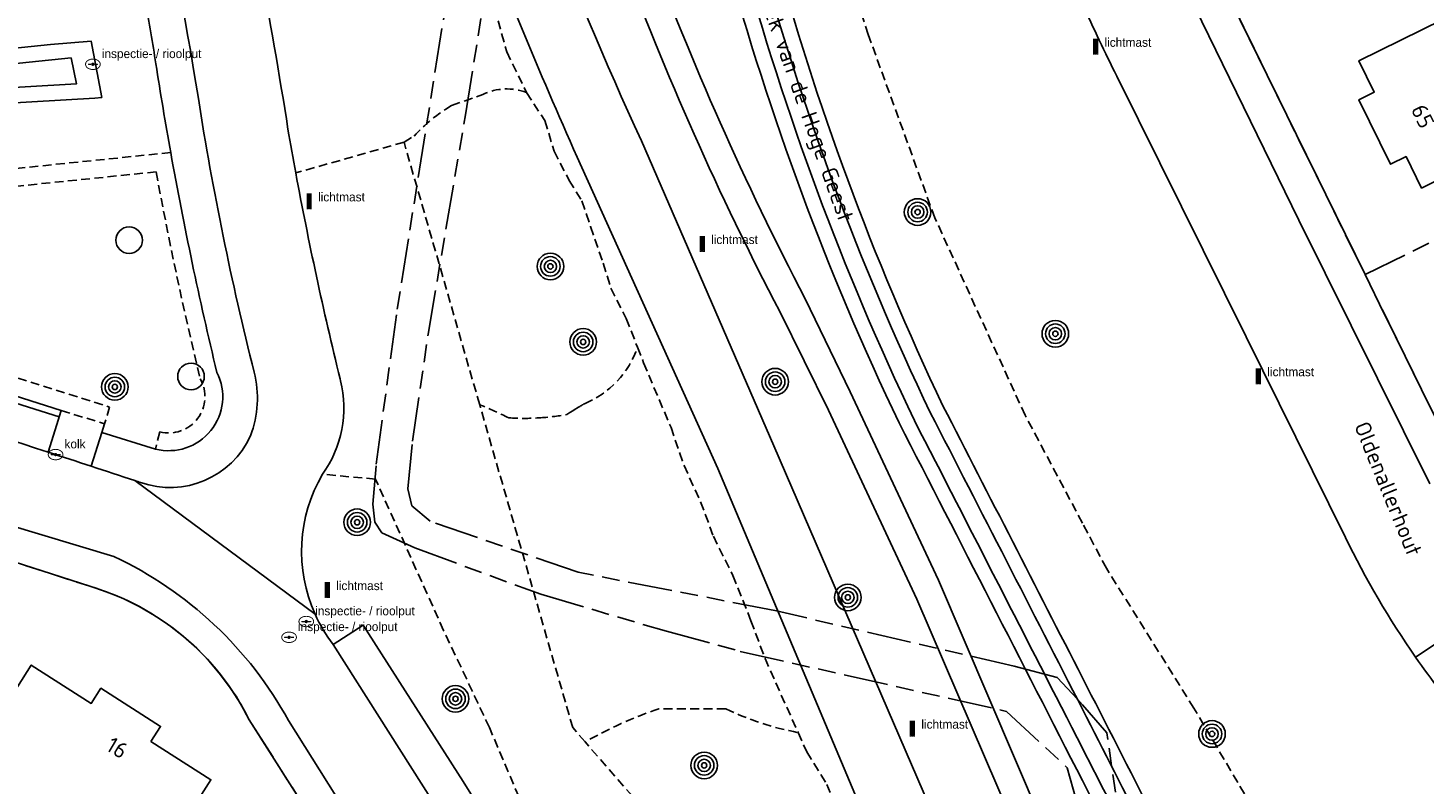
# Model space of a CAD drawing. Extents: x 168491 to 169507, y 481494 to 482503.
# Tile 27 of 108: x 168941 to 169019, y 481760 to 481802. Entities that reach past the tile are written whole.
import ezdxf
from ezdxf.enums import TextEntityAlignment as Align

# ---------------------------------------------------------------- set-up
doc = ezdxf.new("R2010")
doc.units = 0
doc.header["$LTSCALE"] = 0.5
doc.linetypes.add('KAD', pattern=[12, 5, -1, 2, -1, 2, -1])
doc.linetypes.add('STIPPELFIJN', pattern=[1.5, 1, -0.5])
doc.layers.get('0').update_dxf_attribs({"linetype": 'CONTINUOUS'})
for name, color, linetype in [('G01', 3, 'KAD'), ('G_BTD', 3, 'CONTINUOUS'), ('G_OWT', 7, 'CONTINUOUS'), ('G_PNDMV', 1, 'CONTINUOUS'), ('G_WGD', 2, 'CONTINUOUS'), ('G_WTD', 4, 'CONTINUOUS'), ('NAR', 7, 'CONTINUOUS'), ('ORL', 7, 'CONTINUOUS'), ('PPAL', 7, 'CONTINUOUS'), ('PPUT', 7, 'CONTINUOUS'), ('PSTM', 170, 'CONTINUOUS'), ('PVGO', 7, 'CONTINUOUS')]:
    doc.layers.add(name, color=color, linetype=linetype)
doc.styles.add('ISO', font='isocpeur.ttf', dxfattribs={"height": 1})

# ---------------------------------------------------------------- blocks, each defined once
blk = doc.blocks.new('PAAL')
at = {"linetype": 'ByBlock', "lineweight": -2}
h = blk.add_hatch(color=0, dxfattribs=at)
h.dxf.hatch_style = 1
h.paths.add_polyline_path([(0.15, 0.8), (-0.15, 0.8), (-0.15, -0.1), (0, -0.1, -0.414214), (-0.1, 0, -1), (0.1, 0, -0.414214), (0, -0.1), (0.15, -0.1)])
at = {"linetype": 'ByBlock', "lineweight": -2, "true_color": 0x681648}
h = blk.add_hatch(color=219, dxfattribs=at)
h.dxf.hatch_style = 1
h.paths.add_polyline_path([(-0.1, 0, 1), (0.1, 0, 1)])
at = {"color": 0, "linetype": 'ByBlock', "lineweight": -2}
blk.add_attdef('PAAL', (0.5, 0.35), '', height=0.5, dxfattribs=at)
blk = doc.blocks.new('BOOM')
at = {"color": 0}
for radius in [0.75, 0.55, 0.35, 0.15]:
    blk.add_circle((0, 0), radius, dxfattribs=at)
blk = doc.blocks.new('SPEELOBJ')
at = {"color": 0, "linetype": 'Continuous'}
blk.add_circle((0, 0), 0.75, dxfattribs=at)
at = {"color": 0, "flags": 2}
blk.add_attdef('SPEELOBJECT', (1.45, 0), '', height=1, dxfattribs=at)
blk = doc.blocks.new('put')
at = {"linetype": 'ByBlock', "lineweight": -2}
h = blk.add_hatch(color=0, dxfattribs=at)
h.dxf.hatch_style = 1
edge = h.paths.add_edge_path()
edge.add_spline(control_points=[(0.442, 0), (0.442, 0.043), (0.43, 0.087), (0.364, 0.201), (0.283, 0.258), (0.091, 0.323), (-0.019, 0.329), (-0.222, 0.288), (-0.313, 0.241), (-0.416, 0.124), (-0.441, 0.064), (-0.443, -0.058), (-0.419, -0.119), (-0.335, -0.218), (-0.276, -0.257), (-0.097, -0.325), (0.037, -0.332), (0.27, -0.27), (0.37, -0.201), (0.433, -0.076), (0.442, -0.038), (0.442, 0)], knot_values=[0, 0, 0, 0, 0.380029, 0.380029, 1.118666, 1.118666, 1.857303, 1.857303, 2.59594, 2.59594, 3.13294, 3.13294, 3.66994, 3.66994, 4.20694, 4.20694, 5.079565, 5.079565, 5.952189, 5.952189, 6.283185, 6.283185, 6.283185, 6.283185], degree=3, periodic=0)
edge = h.paths.add_edge_path(flags=16)
edge.add_ellipse((0, 0), major_axis=(0.392, 0), ratio=0.689655, start_angle=0, end_angle=360)
h = blk.add_hatch(color=0, dxfattribs=at)
h.dxf.hatch_style = 1
h.paths.add_polyline_path([(-0.1, 0, -0.096396), (-0.093, 0.037), (-0.25, 0.037, 1), (-0.25, -0.037), (-0.093, -0.037, -0.096396)])
at = {"linetype": 'ByBlock', "lineweight": -2, "true_color": 0x681648}
h = blk.add_hatch(color=219, dxfattribs=at)
h.dxf.hatch_style = 1
h.paths.add_polyline_path([(0.1, 0, 1), (-0.1, 0, 1)])
at = {"linetype": 'ByBlock', "lineweight": -2}
h = blk.add_hatch(color=0, dxfattribs=at)
h.dxf.hatch_style = 1
h.paths.add_polyline_path([(0.25, 0.037), (0.093, 0.037, -0.096396), (0.1, 0, -0.096396), (0.093, -0.037), (0.25, -0.037, 1)])
at = {"color": 0, "linetype": 'ByBlock', "lineweight": -2}
blk.add_attdef('PUT', (0.5, 0.35), '', height=0.5, dxfattribs=at)
blk = doc.blocks.new('ZITBANK')
at = {"color": 0, "linetype": 'Continuous'}
blk.add_circle((0, 0), 0.75, dxfattribs=at)
at = {"color": 0, "flags": 2}
blk.add_attdef('ZITBANK', (1.241258, 0.364682), '', height=1, dxfattribs=at)

msp = doc.modelspace()

# ---------------------------------------------------------------- linework, layer by layer
at = {"layer": 'G01'}
msp.add_line((169015.924, 481788.366), (169038.888, 481799.686), dxfattribs=at)
for points in [[(168996.984, 482000), (168995.268, 481989.709), (168990.409, 481962.417), (168986.108, 481937.126), (168980.942, 481906.782), (168975.211, 481872.776), (168970.52, 481843.704), (168961.344, 481786.108), (168960.197, 481777.605), (168960.009, 481775.442), (168960.133, 481774.419), (168960.529, 481773.82), (168962.39, 481772.972), (168969.483, 481770.364), (168976.569, 481768.281), (168980.722, 481767.148), (168995.718, 481763.77), (168999.148, 481760.593), (169000, 481757.5201)], [(169000, 481764.1421), (168999.721, 481764.464), (168998.577, 481765.672), (168996.163, 481766.308), (168982.756, 481769.431), (168971.584, 481771.604), (168963.252, 481774.477), (168962.213, 481775.337), (168961.994, 481776.303), (168962.256, 481778.982), (168963.13, 481785.016), (168965.234, 481797.363), (168974.06, 481851.97), (168978.627, 481877.676), (168983.496, 481907.737)], [(169015.924, 481788.366), (169010.416, 481799.59), (169008.255, 481804.015)], [(169027.102, 481768.463), (169025.885, 481770.086), (169024.724, 481771.748), (169023.619, 481773.448), (169022.571, 481775.185), (169021.582, 481776.955), (169020.653, 481778.758), (169015.924, 481788.366)], [(168937.636, 481772.89), (168944.065, 481770.816), (168945.019, 481770.5), (168945.948, 481770.119), (168946.85, 481769.676), (168947.719, 481769.172), (168948.552, 481768.61), (168949.344, 481767.992), (168950.092, 481767.322), (168950.793, 481766.602), (168951.442, 481765.835), (168952.038, 481765.026), (168952.577, 481764.179), (168953.057, 481763.296), (168956.88, 481757.263)], [(169036.529, 481672.846), (169035.984, 481675.874), (169035.972, 481675.874), (169015.916, 481675.273), (169014.772, 481676.099), (169013.628, 481679.083), (169001.372, 481762.559), (169000, 481764.1421)]]:
    msp.add_lwpolyline(points, dxfattribs=at)
at = {"layer": 'G_BTD', "linetype": 'STIPPELFIJN', "lineweight": -3, "transparency": 33554687}
for points in [[(169000, 481774.3747), (168996.776, 481780.443), (168991.685, 481791.561), (168987.931, 481801.882), (168983.449, 481816.01), (168980.924, 481829.493), (168979.614, 481841.43), (168980.468, 481846.929), (168981.141, 481851.263)], [(168964.507, 481809.424), (168965.198, 481808.091), (168965.552, 481807.019), (168965.881, 481805.809), (168966.548, 481804.429), (168966.867, 481803.383), (168967.562, 481800.92), (168968.678, 481798.618)], [(168964.45, 481797.889), (168966.222, 481798.511)], [(168968.678, 481798.618), (168969.7, 481797.041), (168970.241, 481795.321), (168971.078, 481793.674), (168971.803, 481792.514), (168972.289, 481791.07), (168972.993, 481789.005), (168973.436, 481787.607), (168974.296, 481785.89), (168974.929, 481784.278)], [(168961.775, 481795.827), (168962.337, 481796.16)], [(168948.63, 481795.238), (168935.977, 481793.947)], [(168961.775, 481795.827), (168955.675, 481794.093)], [(168966.039, 481781.039), (168961.775, 481795.827)], [(168947.811, 481794.149), (168936.028, 481792.947), (168919.128, 481792.947)], [(168932.169, 481785.038), (168945.188, 481780.903), (168944.895, 481779.962)], [(168974.929, 481784.278), (168975.274, 481783.398), (168976.818, 481779.76), (168977.556, 481777.613), (168978.484, 481775.576), (168979.207, 481773.642), (168980.3, 481771.419), (168981.324, 481768.87), (168982.115, 481766.747), (168983.34, 481764.006), (168983.983, 481762.577)], [(168971.978, 481762.054), (168971.282, 481762.855), (168966.039, 481781.039)], [(168942.461, 481780.72), (168944.895, 481779.962)], [(168971.282, 481780.703), (168971.115, 481780.595), (168970.948, 481780.487)], [(168971.552, 481780.87), (168971.417, 481780.787), (168971.282, 481780.703)], [(168944.895, 481779.962), (168944.741, 481779.467)], [(168948.014, 481779.514), (168947.767, 481778.545)], [(168968.567, 481754.26), (168968.53, 481758.287), (168966.584, 481762.862), (168964.007, 481768.331), (168960.167, 481776.85), (168957.181, 481777.126)], [(169026.926, 481721.261), (169024.776, 481726.769), (169022.511, 481732.302), (169020.372, 481737.584), (169017.032, 481744.27), (169014.26, 481749.409), (169011.034, 481755.896), (169006.285, 481763.95), (169001.353, 481771.828), (169000, 481774.3747)], [(168979.902, 481763.916), (168976.129, 481763.916)], [(168984.415, 481739.43), (168980.688, 481749.52), (168977.592, 481755.592), (168971.978, 481762.054)], [(168983.983, 481762.577), (168984.473, 481761.49), (168985.592, 481759.662), (168986.594, 481757.371), (168987.395, 481755.504), (168988.643, 481753.128), (168989.315, 481751.194), (168990.052, 481749.418), (168990.666, 481748.183)]]:
    msp.add_lwpolyline(points, dxfattribs=at)
for points in [[(168966.222, 481798.511, -0.2080572), (168968.678, 481798.618)], [(168962.337, 481796.16, -0.0733945), (168964.45, 481797.889)], [(168950.29, 481782.503, -0.0138198), (168947.811, 481794.149)], [(168971.939, 481781.099, 0.2164051), (168974.929, 481784.278)], [(168948.014, 481779.514, 0.6618944), (168950.29, 481782.503)], [(168966.039, 481781.039, -0.0171132), (168967.684, 481780.299)], [(168971.552, 481780.87, -0.0068741), (168971.939, 481781.099)], [(168967.684, 481780.299, 0.0318396), (168969.38, 481780.299)], [(168969.38, 481780.299, 0.0293733), (168970.948, 481780.487)], [(168976.129, 481763.916, 0.0457516), (168971.978, 481762.054)], [(168979.902, 481763.916, 0.0655773), (168983.983, 481762.577)]]:
    msp.add_lwpolyline(points, format="xyb", dxfattribs=at)
at = {"layer": 'G_OWT', "linetype": 'Continuous', "lineweight": 25, "transparency": 33554687}
for points in [[(168979.894, 481806.33, 0.0451531), (168989.668, 481780.014)], [(168992.143, 481780.972, -0.044613), (168982.562, 481806.866)], [(169000, 481765.6659, 0.0004346), (168992.143, 481780.972)], [(168989.668, 481780.014, -0.0005877), (169000, 481759.8733, -0.0005877)], [(169007.962, 481750.088, 0.0004419), (169000, 481765.6659, 0.0004419)], [(169000, 481759.8733, -0.0003138), (169005.498, 481749.108)]]:
    msp.add_lwpolyline(points, format="xyb", dxfattribs=at)
for points in [[(168941.853, 481801.326), (168944.142, 481801.516), (168944.747, 481798.346), (168944.362, 481798.31)], [(168944.362, 481798.31), (168934.981, 481797.757), (168919.8, 481797.511), (168910.286, 481796.474), (168903.145, 481794.886), (168900.419, 481794.182), (168899.664, 481797.105), (168907.53, 481799.137), (168917.903, 481800.771), (168927.864, 481800.585), (168938.213, 481800.952), (168941.853, 481801.326)]]:
    msp.add_lwpolyline(points, dxfattribs=at)
at = {"layer": 'G_PNDMV', "linetype": 'Continuous', "lineweight": 25, "transparency": 33554687}
for points in [[(169027.259, 481800.444), (169024.985, 481805.047), (169024.734, 481804.924), (169024.062, 481806.284), (169027.003, 481807.736), (169025.241, 481811.325), (169017.615, 481807.572), (169019.385, 481803.975), (169019.636, 481804.099), (169020.303, 481802.743), (169015.575, 481800.415), (169016.446, 481798.645), (169015.579, 481798.218), (169017.364, 481794.583), (169018.235, 481795.011), (169019.106, 481793.241), (169028.52, 481797.89)], [(168947.515, 481762.073), (168948.057, 481762.92), (168944.696, 481765.07), (168944.151, 481764.218), (168940.771, 481766.374), (168935.162, 481757.528)], [(168942.109, 481751.654), (168946.393, 481748.938), (168952.004, 481753.861), (168948.471, 481756.101), (168950.892, 481759.919), (168947.515, 481762.073)]]:
    msp.add_lwpolyline(points, dxfattribs=at)
at = {"layer": 'G_WGD', "lineweight": -3, "transparency": 33554687}
for points in [[(168950.185, 481798.276, 0.0355626), (168943.793, 481825.95)], [(168953.331, 481782.872, -0.022728), (168950.185, 481798.276)], [(168918.71, 481785.476, -0.0067761), (168941.724, 481778.366)], [(168953.128, 481779.289, 0.1526655), (168953.331, 481782.872)], [(168946.935, 481776.658, 0.3866991), (168953.128, 481779.289)], [(168944.153, 481777.576, -0.0004873), (168946.614, 481776.767)], [(168946.614, 481776.767, -0.0037417), (168946.935, 481776.658)], [(168945.426, 481772.493, -0.1584138), (168955.271, 481763.249)]]:
    msp.add_lwpolyline(points, format="xyb", dxfattribs=at)
at = {"layer": 'G_WGD', "linetype": 'Continuous', "lineweight": 25, "transparency": 33554687}
for points in [[(168964.64, 481823.158, 0.0316394), (168975.148, 481795.907)], [(168955.235, 481796.554, 0.0201346), (168951.585, 481815.134)], [(168971.53, 481794.988, -0.0157215), (168965.55, 481809.49)], [(168975.42, 481807.149, 0.0315838), (168984.38, 481787.012)], [(168982.949, 481786.284, -0.0314445), (168973.925, 481806.563)], [(168947.793, 481800.244, 0.0060613), (168947.2, 481803.72)], [(169001.934, 481799.549, -0.0084361), (169000, 481803.5995, -0.0084361)], [(168947.793, 481800.244, 0.0057655), (168948.63, 481795.238)], [(168955.235, 481796.554, 0.0024329), (168955.675, 481794.093)], [(168948.63, 481795.238, 0.0148166), (168951.232, 481782.862)], [(168955.675, 481794.093, 0.0143909), (168958.17, 481782.502)], [(168947.767, 481778.545, 0.6437863), (168951.232, 481782.862)], [(168957.181, 481777.126, 0.219199), (168958.197, 481782.39)], [(168941.724, 481778.366, -0.0008657), (168944.153, 481777.576)], [(168957.181, 481777.126, 0.2424438), (168956.764, 481769.244)], [(169018.776, 481766.822, -0.039404), (169014.816, 481773.572)], [(168944.065, 481770.816, -0.2082096), (168953.057, 481763.296)], [(168956.764, 481769.244, 0.0578135), (168957.778, 481767.545)], [(169020.155, 481764.942, -0.0113215), (169018.776, 481766.822)]]:
    msp.add_lwpolyline(points, format="xyb", dxfattribs=at)
at = {"layer": 'G_WGD', "lineweight": -3, "transparency": 33554687}
for points in [[(169019.573, 481776.591), (169012.201, 481791.431), (169005.161, 481805.823)], [(168930.257, 481784.163), (168942.349, 481780.363)], [(168913.331, 481782.133), (168945.426, 481772.493)], [(168956.764, 481769.244), (168946.614, 481776.767)], [(169023.478, 481769.943), (169018.776, 481766.822)], [(168973.046, 481743.499), (168957.778, 481767.545)], [(168955.271, 481763.249), (168974.434, 481732.76)]]:
    msp.add_lwpolyline(points, dxfattribs=at)
at = {"layer": 'G_WGD', "linetype": 'Continuous', "lineweight": 25, "transparency": 33554687}
for points in [[(169008.255, 481804.015), (169008.39, 481803.731), (169010.416, 481799.59), (169015.924, 481788.366), (169017.01, 481786.159)], [(169014.816, 481773.572), (169009.219, 481784.858), (169001.934, 481799.549)], [(168975.148, 481795.907), (168982.62, 481778.726), (168993.063, 481754.574), (168998.868, 481740.197), (169000, 481737.0804)], [(168991.471, 481748.584), (168989.725, 481753.059), (168979.452, 481777.448), (168971.53, 481794.988)], [(168984.38, 481787.012), (168986.92, 481781.76), (168991.897, 481771.157), (168997.613, 481757.774)], [(168996.794, 481755.865), (168990.676, 481770.098), (168985.698, 481780.731), (168982.949, 481786.284)], [(169017.242, 481785.689), (169017.01, 481786.159)], [(169019.579, 481780.94), (169017.242, 481785.689)], [(168942.461, 481780.72), (168931.957, 481784.056)], [(168958.17, 481782.502), (168958.197, 481782.39)], [(168912.555, 481780.566), (168922.396, 481777.7), (168937.636, 481772.89), (168944.065, 481770.816)], [(168941.724, 481778.366), (168942.307, 481780.229)], [(168942.307, 481780.229), (168942.349, 481780.363)], [(168942.349, 481780.363), (168942.461, 481780.72)], [(168944.741, 481779.467), (168944.153, 481777.576)], [(168947.767, 481778.545), (168944.741, 481779.467)], [(168957.778, 481767.545), (168959.469, 481768.619), (168965.103, 481759.824), (168968.567, 481754.26)], [(168953.057, 481763.296), (168956.88, 481757.263), (168965.955, 481742.94), (168969.891, 481736.664)]]:
    msp.add_lwpolyline(points, dxfattribs=at)
at = {"layer": 'G_WTD', "linetype": 'Continuous', "lineweight": 25, "transparency": 33554687}
for points in [[(168990.532, 481780.153, -0.0451531), (168980.758, 481806.469)], [(168981.715, 481806.759, 0.045136), (168991.428, 481780.597)], [(169000, 481761.7007, 0.0005407), (168990.532, 481780.153)], [(168991.428, 481780.597, -0.000468), (169000, 481763.8941, -0.000468)], [(169000, 481763.8941, -0.0003962), (169007.231, 481749.744)], [(169006.328, 481749.313, 0.0003627), (169000, 481761.7007, 0.0003627)]]:
    msp.add_lwpolyline(points, format="xyb", dxfattribs=at)
msp.add_lwpolyline([(168943.015, 481800.581), (168943.32, 481799.109), (168934.949, 481798.616), (168919.747, 481798.37), (168910.145, 481797.323), (168902.944, 481795.721), (168901.036, 481795.229), (168900.711, 481796.488), (168907.705, 481798.294), (168917.962, 481799.91), (168927.871, 481799.725), (168938.273, 481800.095), (168943.015, 481800.581)], dxfattribs=at)

# ---------------------------------------------------------------- block references
at = {"layer": 'PPAL', "linetype": 'Continuous', "lineweight": 13, "transparency": 33554687}
for p in [(169000.742, 481800.846), (168956.43, 481792.14), (168978.576, 481789.739), (169009.917, 481782.294), (168957.45, 481770.25), (168990.423, 481762.447)]:
    msp.add_blockref('PAAL', p, dxfattribs=at).add_auto_attribs({'PAAL': 'lichtmast'})
at = {"layer": 'PPUT', "linetype": 'Continuous', "lineweight": 13, "transparency": 33554687}
for p, values in [((168944.245, 481800.211), {'PUT': 'inspectie- / rioolput'}), ((168942.142, 481778.231), {'PUT': 'kolk'}), ((168956.267, 481768.831), {'PUT': 'inspectie- / rioolput'}), ((168955.298, 481767.942), {'PUT': 'inspectie- / rioolput'})]:
    msp.add_blockref('put', p, dxfattribs=at).add_auto_attribs(values)
at = {"layer": 'PSTM', "linetype": 'Continuous', "lineweight": 0, "transparency": 33554687}
for name, p in [('SPEELOBJ', (168946.285, 481790.306)), ('ZITBANK', (168949.773, 481782.633))]:
    msp.add_blockref(name, p, dxfattribs=at)
at = {"layer": 'PVGO', "linetype": 'Continuous', "lineweight": 0, "transparency": 33554687}
for p in [(168990.714, 481791.891), (168970.024, 481788.828), (168998.474, 481785.038), (168971.869, 481784.576), (168945.48, 481782.043), (168982.686, 481782.336), (168959.133, 481774.42), (168986.783, 481770.19), (168964.674, 481764.479), (169007.302, 481762.499), (168978.688, 481760.729)]:
    msp.add_blockref('BOOM', p, dxfattribs=at)

# ---------------------------------------------------------------- texts
at = {"layer": 'NAR', "linetype": 'Continuous', "lineweight": 25, "transparency": 33554687, "style": 'ISO'}
for s, rotation, p in [('65', 296.3, (169019.177, 481797.287)), ('16', 329.2, (168945.612, 481761.722))]:
    msp.add_text(s, height=0.9, rotation=rotation, dxfattribs=at).set_placement(p, align=Align.MIDDLE_CENTER)
at = {"layer": 'ORL', "linetype": 'Continuous', "lineweight": 25, "transparency": 33554687, "style": 'ISO'}
for s, rotation, p in [('Beek van de Hoge Geest', 289.6, (168984.359, 481798.046)), ('Oldenallerhout', 292.3, (169017.234, 481776.307))]:
    msp.add_text(s, height=0.9, rotation=rotation, dxfattribs=at).set_placement(p, align=Align.MIDDLE_CENTER)

doc.saveas('drawing.dxf')
